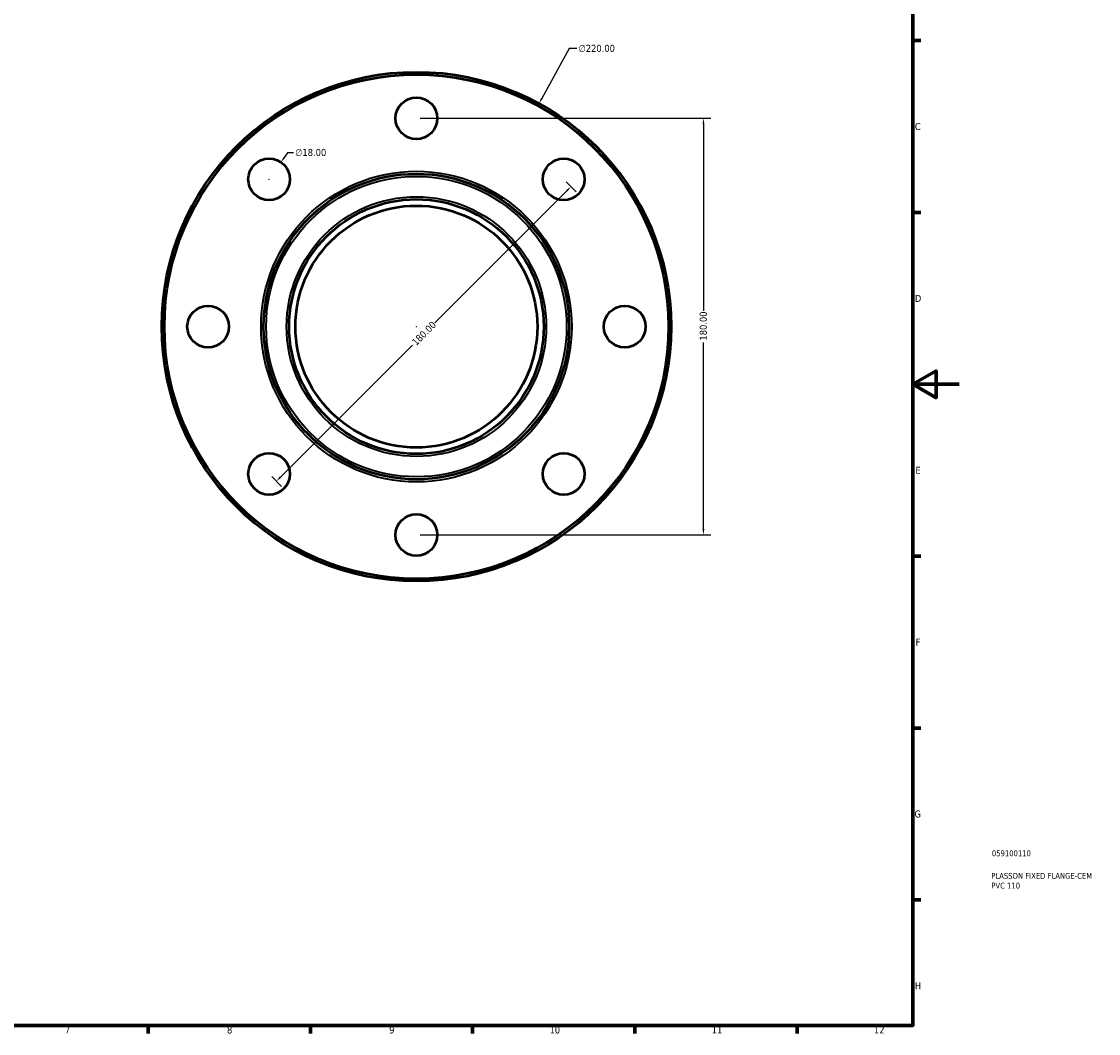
# Model space of a CAD drawing. Header units: millimetres. Extents: x -59 to 901, y -110 to 888.
# Tile 2 of 4: x 436 to 901, y 17 to 454. Entities that reach past the tile are written whole.
import ezdxf

# ---------------------------------------------------------------- set-up
doc = ezdxf.new("R2010")
doc.units = ezdxf.units.MM
for name, color, linetype, lineweight in [('Border (ANSI)', 7, 'Continuous', 70), ('Dimension (ANSI)', 7, 'Continuous', 25), ('Title (ISO)', 7, 'Continuous', 50), ('Visible (ANSI)', 7, 'Continuous', 50), ('Visible Narrow (ANSI)', 7, 'Continuous', 35)]:
    doc.layers.add(name, color=color, linetype=linetype, lineweight=lineweight)
doc.styles.add('Note Text (ANSI)', font='tahoma.ttf')
doc.styles.add('Note Text (ISO)', font='tahoma.ttf')
doc.dimstyles.new('Default - mm (ANSI)', dxfattribs={"dimtxt": 3.048, "dimasz": 2.5, "dimexe": 3.175, "dimexo": 1.6002, "dimgap": 0.8, "dimtad": 0, "dimtoh": 1, "dimrnd": 1e-08, "dimzin": 4, "dimdsep": 46, "dimtxsty": 'Note Text (ANSI)', "dimcen": 0.09, "dimdle": 10, "dimclrd": 256, "dimclre": 256, "dimclrt": 256, "dimadec": 1, "dimazin": 1, "dimtfac": 1, "dimtofl": 0, "dimtmove": 0, "dimatfit": 3, "dimfxl": 1, "dimtolj": 1, "dimtzin": 4, "dimlwd": -1, "dimlwe": -1, "dimarcsym": 0})

# ---------------------------------------------------------------- blocks, each defined once
blk = doc.blocks.new('Borders Default Border')
at = {"layer": 'Border (ANSI)'}
for p, q in [((821, 445.5), (824.45, 445.5)), ((821, 371.25), (824.45, 371.25)), ((821, 222.75), (824.45, 222.75)), ((821, 148.5), (824.45, 148.5)), ((821, 74.25), (824.45, 74.25)), ((490.58, 20), (490.58, 16.55)), ((560.67, 20), (560.67, 16.55)), ((630.75, 20), (630.75, 16.55)), ((700.83, 20), (700.83, 16.55)), ((770.92, 20), (770.92, 16.55))]:
    blk.add_line(p, q, dxfattribs=at)
at = {"layer": 'Border (ANSI)', "flags": 128}
for points in [[(20, 20), (20, 574), (821, 574), (821, 20), (20, 20)], [(841, 297), (821, 297), (831, 302.77), (831, 291.23), (821, 297)]]:
    blk.add_lwpolyline(points, dxfattribs=at)
at = {"layer": 'Border (ANSI)', "attachment_point": 7, "style": 'Note Text (ANSI)'}
for s, insert, char_height in [('C', (821.8, 406.8), 3.05), ('D', (821.81, 332.6), 3.05), ('E', (822.05, 258.35), 3.05), ('F', (822.14, 184.1), 3.05), ('G', (821.66, 109.79), 3.05), ('H', (821.81, 35.6), 3.05), ('7', (454.6, 16.55), 3.05), ('8', (524.63, 16.48), 3.05), ('9', (594.7, 16.49), 3.05), ('10', (663.96, 16.49), 3.048), ('11', (734.04, 16.55), 3.048), ('12', (804.13, 16.55), 3.048)]:
    blk.add_mtext(s, dxfattribs=dict(at, insert=insert, char_height=char_height))
blk = doc.blocks.new('Title Blocks ISO')
at = {"layer": 'Title (ISO)', "color": 232, "true_color": 0xca0064, "style": 'Note Text (ISO)'}
for tag, p in [('PART_NUMBER_001', (34.08, 73.14)), ('DESCRIPTION_001', (33.84, 63.4)), ('DESCRIPTION_002', (33.84, 59.18))]:
    blk.add_attdef(tag, p, '', height=2.5, dxfattribs=at)
blk = doc.blocks.new('*D11')
at = {"layer": 'Defpoints', "color": 0, "transparency": 16777216}
for p in [(659.45, 418.32), (553.48, 225.53)]:
    blk.add_point(p, dxfattribs=at)
at = {"layer": 'Dimension (ANSI)', "transparency": 16777216}
for p, q in [((672.49, 442.04), (660.66, 420.51)), ((675.71, 442.04), (672.49, 442.04)), ((606.37, 321.93), (606.55, 321.93)), ((606.46, 321.84), (606.46, 322.02))]:
    blk.add_line(p, q, dxfattribs=at)
blk.add_solid([(660.29, 420.72), (661.02, 420.31), (659.45, 418.32)], dxfattribs=at)
at = {"layer": 'Dimension (ANSI)', "transparency": 16777216, "insert": (676.51, 443.68), "char_height": 3.048, "attachment_point": 1, "style": 'Note Text (ANSI)'}
blk.add_mtext('\\A1;∅220.00', dxfattribs=at)
blk = doc.blocks.new('*D12')
at = {"layer": 'Defpoints', "color": 0, "transparency": 16777216}
for p in [(606.46, 411.93), (606.46, 231.93), (730.46, 231.93)]:
    blk.add_point(p, dxfattribs=at)
at = {"layer": 'Dimension (ANSI)', "transparency": 16777216}
for p, q in [((608.06, 411.93), (733.64, 411.93)), ((730.46, 409.43), (730.46, 328.77)), ((730.46, 234.43), (730.46, 315.09)), ((608.06, 231.93), (733.64, 231.93))]:
    blk.add_line(p, q, dxfattribs=at)
for points in [[(730.05, 409.43), (730.88, 409.43), (730.46, 411.93)], [(730.05, 234.43), (730.88, 234.43), (730.46, 231.93)]]:
    blk.add_solid(points, dxfattribs=at)
at = {"layer": 'Dimension (ANSI)', "transparency": 16777216, "insert": (728.87, 315.89), "char_height": 3.048, "attachment_point": 1, "rotation": 90, "style": 'Note Text (ANSI)'}
blk.add_mtext('\\A1;180.00', dxfattribs=at)
blk = doc.blocks.new('*D13')
at = {"layer": 'Defpoints', "color": 0, "transparency": 16777216}
for p in [(670.1, 385.57), (542.82, 258.29), (545.97, 255.14)]:
    blk.add_point(p, dxfattribs=at)
at = {"layer": 'Dimension (ANSI)', "transparency": 16777216}
for p, q in [((671.23, 384.44), (675.49, 380.18)), ((671.48, 380.66), (614.44, 323.62)), ((547.74, 256.91), (604.77, 313.95)), ((543.96, 257.16), (548.21, 252.9))]:
    blk.add_line(p, q, dxfattribs=at)
for points in [[(671.18, 380.95), (671.77, 380.36), (673.25, 382.42)], [(547.44, 257.21), (548.03, 256.62), (545.97, 255.14)]]:
    blk.add_solid(points, dxfattribs=at)
at = {"layer": 'Dimension (ANSI)', "transparency": 16777216, "insert": (604.21, 315.64), "char_height": 3.048, "attachment_point": 1, "rotation": 45, "style": 'Note Text (ANSI)'}
blk.add_mtext('\\A1;180.00', dxfattribs=at)
blk = doc.blocks.new('*D16')
at = {"layer": 'Defpoints', "color": 0, "transparency": 16777216}
for p in [(547.95, 392.96), (537.7, 378.17)]:
    blk.add_point(p, dxfattribs=at)
at = {"layer": 'Dimension (ANSI)', "transparency": 16777216}
for p, q in [((550.8, 397.07), (549.38, 395.02)), ((553.3, 397.07), (550.8, 397.07)), ((542.73, 385.57), (542.91, 385.57)), ((542.82, 385.48), (542.82, 385.66))]:
    blk.add_line(p, q, dxfattribs=at)
blk.add_solid([(549.03, 395.25), (549.72, 394.78), (547.95, 392.96)], dxfattribs=at)
at = {"layer": 'Dimension (ANSI)', "transparency": 16777216, "insert": (554.1, 398.71), "char_height": 3.048, "attachment_point": 1, "style": 'Note Text (ANSI)'}
blk.add_mtext('\\A1;∅18.00', dxfattribs=at)

msp = doc.modelspace()

# ---------------------------------------------------------------- linework, layer by layer
at = {"layer": 'Visible (ANSI)'}
for centre, radius in [((606.464, 321.927), 110), ((606.464, 321.927), 108.9), ((606.464, 411.927), 9), ((542.824, 385.567), 9), ((670.103, 385.567), 9), ((606.464, 321.927), 66), ((606.464, 321.927), 55), ((606.464, 321.927), 52.25), ((516.464, 321.927), 9), ((696.464, 321.927), 9), ((542.824, 258.288), 9), ((670.103, 258.288), 9), ((606.464, 231.927), 9)]:
    msp.add_circle(centre, radius, dxfattribs=at)
at = {"layer": 'Visible Narrow (ANSI)'}
for radius in [67.1, 64.9, 56.1]:
    msp.add_circle((606.464, 321.927), radius, dxfattribs=at)

# ---------------------------------------------------------------- block references
msp.add_blockref('Borders Default Border', (0, 0))
msp.add_blockref('Title Blocks ISO', (821, 20)).add_auto_attribs({'PART_NUMBER_001': '059100110', 'DESCRIPTION_001': 'PLASSON FIXED FLANGE-CEM', 'DESCRIPTION_002': 'PVC 110'})

# ---------------------------------------------------------------- dimensions: what is measured, and where the dimension line sits
at = {"layer": 'Dimension (ANSI)'}
dim = msp.add_diameter_dim_2p(p1=(553.476, 225.531), p2=(659.452, 418.324), dimstyle='Default - mm (ANSI)', override={"dimtih": 1, "dimdec": 2, "dimlfac": 1, "dimtp": 0, "dimtm": 0, "dimtdec": 2}, dxfattribs=at)
dim.commit()
dim.dimension.update_dxf_attribs({"geometry": '*D11', "text_midpoint": (684.347, 442.037), "dimtype": 163})
for base, p1, p2, angle, picture, middle in [((730.464, 231.927), (606.464, 411.927), (606.464, 231.927), 90, '*D12', (730.464, 321.927)), ((545.967, 255.144), (670.103, 385.567), (542.824, 258.288), 45, '*D13', (609.607, 318.784))]:
    dim = msp.add_linear_dim(base=base, p1=p1, p2=p2, angle=angle, dimstyle='Default - mm (ANSI)', override={"dimtoh": 0, "dimdec": 2, "dimtp": 0, "dimtm": 0, "dimtdec": 2, "dimatfit": 1}, dxfattribs=at)
    dim.commit()
    dim.dimension.update_dxf_attribs({"geometry": picture, "text_midpoint": middle, "dimtype": 160})
dim = msp.add_diameter_dim_2p(p1=(537.696, 378.171), p2=(547.952, 392.963), dimstyle='Default - mm (ANSI)', override={"dimtih": 1, "dimdec": 2, "dimlfac": 1, "dimtp": 0, "dimtm": 0, "dimtdec": 2}, dxfattribs=at)
dim.commit()
dim.dimension.update_dxf_attribs({"geometry": '*D16', "text_midpoint": (560.798, 397.072)})

doc.saveas('drawing.dxf')
